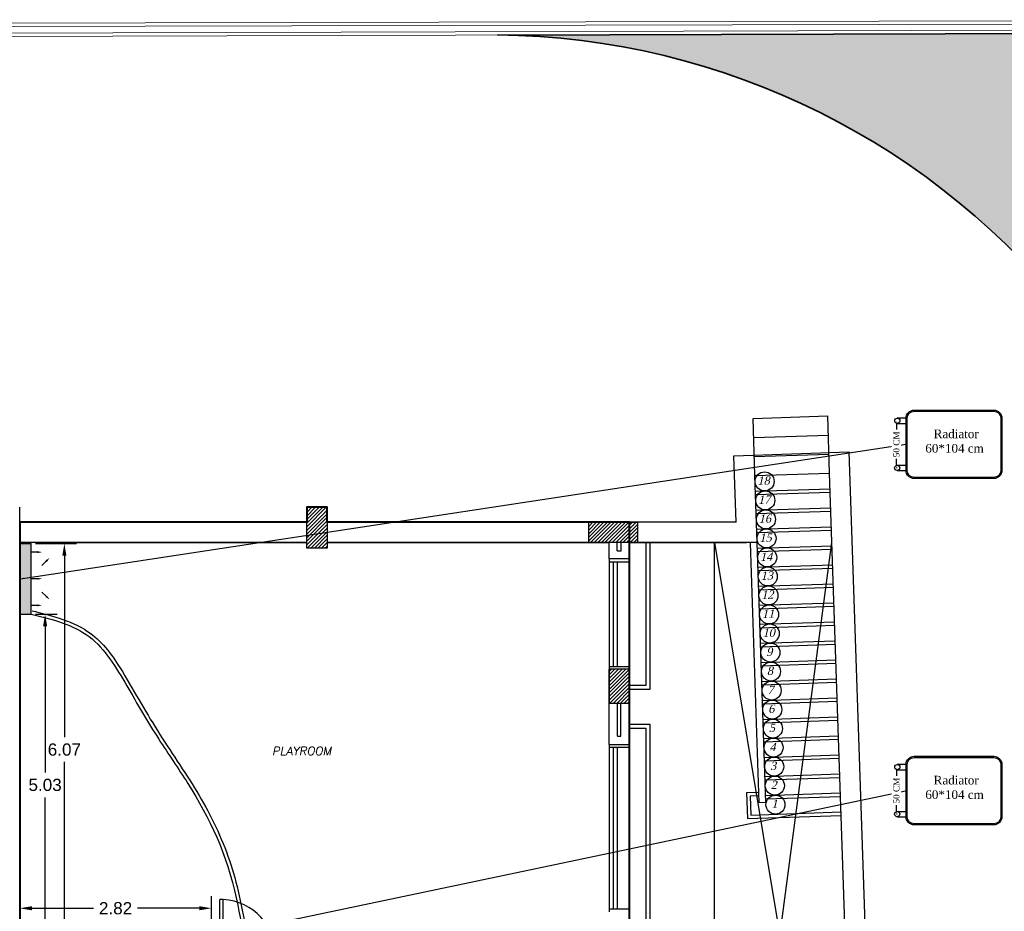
# Model space of a CAD drawing. Header units: metres. Extents: x -710577 to 709766, y -710660 to 709683.
# Tile 21 of 70: x -519 to -504, y -467 to -454. Entities that reach past the tile are written whole.
import ezdxf
from ezdxf.enums import TextEntityAlignment as Align

# ---------------------------------------------------------------- set-up
doc = ezdxf.new("R2010")
doc.units = ezdxf.units.M
doc.header["$LTSCALE"] = 50
doc.header["$MEASUREMENT"] = 0
for name, pattern in [('BAS-263$0$basement$0$DLINE', [0.55, 0.3, -0.25]), ('BAS-263$0$basement$0$HIDDEN', [0.375, 0.25, -0.125]), ('BAS-263$0$basement$0$HIDDEN2', [0.1875, 0.125, -0.0625])]:
    doc.linetypes.add(name, pattern=pattern)
doc.layers.add('500 LEGEND$0$A-TXT-35', color=3, linetype='Continuous', lineweight=35)
doc.layers.add('BS XREF$0$INT- WALL', color=7, linetype='Continuous', lineweight=40)
for name, color, linetype in [('BAS-263$0$basement$0$A-ATTRIB', 102, 'Continuous'), ('BAS-263$0$basement$0$A-base-wall', 6, 'Continuous'), ('BAS-263$0$basement$0$A-COL', 2, 'Continuous'), ('BAS-263$0$basement$0$A-COLH', 1, 'Continuous'), ('BAS-263$0$basement$0$A-DASH', 21, 'BAS-263$0$basement$0$DLINE'), ('BAS-263$0$basement$0$A-DIMXT', 3, 'Continuous'), ('BAS-263$0$basement$0$A-DOOR', 3, 'Continuous'), ('BAS-263$0$basement$0$A-ELEV2', 2, 'Continuous'), ('BAS-263$0$basement$0$A-HIDDEN', 8, 'Continuous'), ('BAS-263$0$basement$0$A-STAIR', 1, 'Continuous'), ('BAS-263$0$basement$0$A-WALL', 6, 'Continuous'), ('BAS-263$0$basement$0$A-WIN', 2, 'Continuous'), ('BAS-263$0$basement$0$FURN', 2, 'Continuous'), ('BAS-263$0$basement$0$RN', 3, 'Continuous'), ('BS XREF$0$INT- COLUMN', 251, 'Continuous'), ('BS XREF$0$INT- COLUMN HATCH', 8, 'Continuous'), ('DIM-IN', 5, 'Continuous'), ('heating', 10, 'Continuous'), ('heating system', 1, 'Continuous'), ('Samrt Heat', 1, 'Continuous'), ('smart heat', 7, 'Continuous')]:
    doc.layers.add(name, color=color, linetype=linetype)
doc.styles.add('AM3', font='times.ttf')
doc.styles.add('BAS-263$0$basement$0$AXT', font='simplex.shx')
doc.styles.add('BAS-263$0$basement$0$STYLE3', font='times.ttf')
doc.styles.get("Standard").update_dxf_attribs({"font": 'arial.ttf'})
doc.dimstyles.new('35', dxfattribs={"dimscale": 0, "dimtxt": 0.09, "dimasz": 0.05, "dimexe": 0, "dimexo": 0, "dimgap": 0, "dimtad": 0, "dimzin": 0, "dimdsep": 46, "dimtxsty": 'AM3', "dimcen": 0, "dimadec": 3, "dimazin": 0, "dimtfac": 1, "dimtofl": 0, "dimtmove": 1, "dimatfit": 3, "dimfxl": 0.18, "dimtfill": 1, "dimtolj": 1, "dimtzin": 0, "dimarcsym": 0})
doc.dimstyles.get("Standard").update_dxf_attribs({"dimtxt": 0.18, "dimasz": 0.18, "dimexe": 0.18, "dimexo": 0.0625, "dimgap": 0.09, "dimtad": 0, "dimtih": 1, "dimtoh": 1, "dimzin": 0, "dimdsep": 46, "dimtxsty": 'Standard', "dimcen": 0.09, "dimadec": 0, "dimazin": 0, "dimtfac": 1, "dimtofl": 0, "dimtmove": 0, "dimatfit": 3, "dimfxl": 1, "dimtolj": 1, "dimtzin": 0, "dimarcsym": 0})
pattern_1 = [(45, (229.9017989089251, -722.2636072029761), (-0.0265165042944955, 0.0265165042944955), [])]
pattern_2 = [(45, (229.9032075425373, -722.2640872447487), (-0.02651655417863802, 0.02651655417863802), [])]

# ---------------------------------------------------------------- blocks, each defined once
blk = doc.blocks.new('BAS-263$0$basement$0$RN')
at = {"style": 'BAS-263$0$basement$0$AXT', "oblique": 10}
for tag, p in [('R1', (0, 0.75)), ('R2', (0, 0.5)), ('R3', (0, 0.25)), ('R4', (0, 0))]:
    blk.add_attdef(tag, text='', height=0.15, dxfattribs=at).set_placement(p, align=Align.MIDDLE)
blk = doc.blocks.new('BAS-263$0$basement$0$D90')
for p, q in [((0.115000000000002, 0.8284926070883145), (0.0650000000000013, 0.8284926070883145)), ((0.0650000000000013, 0), (0.0650000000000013, 0.8284926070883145)), ((0.115000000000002, 0), (0.1150000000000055, 0.8284926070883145)), ((0, -0.1199999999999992), (0, 0)), ((0, -1.8e-15), (0.0650000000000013, 0)), ((0.0300000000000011, -0.1199999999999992), (0.0300000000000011, 0)), ((0.0650000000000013, -0.0500000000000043), (0.0650000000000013, 0)), ((0.0650000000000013, 0), (0.115000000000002, 0)), ((0.9600000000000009, -0.1199999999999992), (0.9599999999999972, 0)), ((0, -0.1199999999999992), (0.0800000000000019, -0.120000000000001)), ((0.0650000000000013, -0.0500000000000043), (0.0800000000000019, -0.0500000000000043)), ((0.0800000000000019, -0.1199999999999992), (0.0800000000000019, -0.0500000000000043)), ((0.879999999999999, -0.1200000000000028), (0.8800000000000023, -0.0500000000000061)), ((0.879999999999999, -0.0500000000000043), (0.8949999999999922, -0.0500000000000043)), ((0.8800000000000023, -0.120000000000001), (0.9600000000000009, -0.1199999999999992)), ((0.894999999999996, -3.6e-15), (0.9600000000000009, -3.6e-15)), ((0.8949999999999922, -0.0500000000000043), (0.894999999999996, -3.6e-15)), ((0.9299999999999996, -0.120000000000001), (0.929999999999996, -1.8e-15))]:
    blk.add_line(p, q)
blk.add_arc((0.0650000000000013, 0), 0.8299999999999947, 359.9999999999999, 86.54635600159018)
blk = doc.blocks.new('BAS-263$0$basement$0$D3')
at = {"layer": 'BAS-263$0$basement$0$A-DOOR', "xscale": -1}
blk.add_blockref('BAS-263$0$basement$0$D90', (0, 0), dxfattribs=at)
blk = doc.blocks.new('BAS-263$0$basement$0$ST')
blk.add_circle((0.0288622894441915, 0.1716770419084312), 0.15)
at = {"style": 'BAS-263$0$basement$0$STYLE3', "oblique": 15}
blk.add_attdef('ST', text='', height=0.13, dxfattribs=at).set_placement((0.011137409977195, 0.1840025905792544), align=Align.MIDDLE)
blk = doc.blocks.new('A$C55C45C6C')
at = {"layer": 'heating', "color": 1}
for p, q in [((-0.2158227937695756, 0.5957406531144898), (-0.3727055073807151, 0.5957406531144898)), ((-0.3727055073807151, 0.5025716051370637), (-0.2158227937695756, 0.5025716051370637))]:
    blk.add_line(p, q, dxfattribs=at)
at = {"layer": 'heating', "color": 5}
for p, q in [((-0.3744792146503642, -0.2496371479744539), (-0.2158227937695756, -0.2496371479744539)), ((-0.3744792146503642, -0.34280619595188), (-0.2158227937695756, -0.34280619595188))]:
    blk.add_line(p, q, dxfattribs=at)
at = {"layer": 'heating system', "color": 4, "linetype": 'ByBlock', "lineweight": -2, "ltscale": 0.3}
for points in [[(-0.0690124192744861, 0.7425510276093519), (1.36087907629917, 0.7425510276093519, -0.4142135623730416), (1.50768945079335, 0.5957406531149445), (1.50768945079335, -0.3428061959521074, -0.4142135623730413), (1.36087907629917, -0.489616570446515), (-0.0690124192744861, -0.489616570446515, -0.414213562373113), (-0.2158227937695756, -0.3428061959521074), (-0.2158227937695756, 0.5957406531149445, -0.4142135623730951)], [(-0.0690124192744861, 0.7220758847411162), (1.36087907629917, 0.7220758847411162, -0.4142135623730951), (1.487214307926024, 0.5957406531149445), (1.487214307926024, -0.3428061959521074, -0.4142135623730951), (1.36087907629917, -0.4691414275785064), (-0.0690124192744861, -0.4691414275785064, -0.4142135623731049), (-0.1953476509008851, -0.3428061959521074), (-0.1953476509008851, 0.5957406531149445, -0.4142135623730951)]]:
    blk.add_lwpolyline(points, format="xyb", close=True, dxfattribs=at)
at = {"layer": 'heating system', "color": 1, "linetype": 'ByBlock', "lineweight": -2, "ltscale": 0.3}
blk.add_circle((-0.3727055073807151, 0.5491561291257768), 0.0465845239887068, dxfattribs=at)
at = {"layer": 'heating system', "color": 5, "linetype": 'ByBlock', "lineweight": -2, "ltscale": 0.3}
blk.add_circle((-0.3744792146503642, -0.2962216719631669), 0.0465845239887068, dxfattribs=at)
blk = doc.blocks.new('*D1991')
at = {"layer": 'Samrt Heat', "color": 0, "lineweight": -2, "transparency": 16777216}
for p, q in [((-505.9702388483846, -459.6389202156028), (-505.9702388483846, -459.7532206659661)), ((-505.9702388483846, -460.2312846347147), (-505.9702388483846, -460.1169841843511)), ((-505.9588638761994, -460.2812846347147), (-505.9702388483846, -460.2812846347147))]:
    blk.add_line(p, q, dxfattribs=at)
at = {"layer": 'Samrt Heat', "color": 0, "transparency": 16777216}
for points in [[(-505.9785721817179, -459.6389202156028), (-505.9619055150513, -459.6389202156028), (-505.9702388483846, -459.5889202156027)], [(-505.9785721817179, -460.2312846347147), (-505.9619055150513, -460.2312846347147), (-505.9702388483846, -460.2812846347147)]]:
    blk.add_solid(points, dxfattribs=at)
at = {"layer": 'Samrt Heat', "color": 0, "transparency": 16777216, "insert": (-505.9702388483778, -459.9351024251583), "char_height": 0.09, "attachment_point": 5, "rotation": 90, "style": 'AM3', "bg_fill": 3, "box_fill_scale": 1.25, "bg_fill_color": 256, "bg_fill_true_color": 13158600, "bg_fill_transparency": 0}
blk.add_mtext('\\A1;50 CM', dxfattribs=at)
blk = doc.blocks.new('*D1993')
at = {"layer": 'DIM-IN', "color": 0, "lineweight": -2, "transparency": 16777216}
for p, q in [((-518.8741187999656, -467.3993372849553), (-518.8741187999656, -466.5814732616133)), ((-516.0520153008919, -467.2220514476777), (-516.0520153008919, -466.5814732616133)), ((-518.6941187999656, -466.7614732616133), (-517.7874599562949, -466.7614732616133)), ((-516.2320153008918, -466.7614732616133), (-517.1386741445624, -466.7614732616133))]:
    blk.add_line(p, q, dxfattribs=at)
at = {"layer": 'DIM-IN', "color": 0, "transparency": 16777216}
for points in [[(-518.6941187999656, -466.7314732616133), (-518.6941187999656, -466.7914732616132), (-518.8741187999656, -466.7614732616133)], [(-516.2320153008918, -466.7314732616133), (-516.2320153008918, -466.7914732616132), (-516.0520153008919, -466.7614732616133)]]:
    blk.add_solid(points, dxfattribs=at)
at = {"layer": 'DIM-IN', "color": 0, "transparency": 16777216, "insert": (-517.4630670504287, -466.7614732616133), "char_height": 0.18, "attachment_point": 5}
blk.add_mtext('\\A1;2.82', dxfattribs=at)
blk = doc.blocks.new('A$C4BE8651F')
h = blk.add_hatch(color=240)
h.set_gradient(color1=(250, 5, 38), color2=(238, 110, 242), tint=1, name='INVCURVED')
h.paths.add_polyline_path([(-0.4668932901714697, 0.06137046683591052), (-0.4668932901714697, 0.01214402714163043), (-0.4668932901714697, -0.03862953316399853), (0.1932455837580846, -0.03846275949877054), (0.1932455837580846, 0.0615372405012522)])
at = {"color": 1}
for p, q in [((0.1932455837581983, 0.06214402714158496), (-0.4668932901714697, 0.06214402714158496)), ((-0.4668932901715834, -0.03846275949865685), (-0.4668932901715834, 0.06153724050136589)), ((0.1932455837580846, -0.03846275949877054), (0.1932455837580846, 0.0615372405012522)), ((0.1932455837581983, -0.03785597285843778), (-0.4668932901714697, -0.03785597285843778))]:
    blk.add_line(p, q, dxfattribs=at)
for points in [[(-0.3318341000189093, 0.2324796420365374, 0, 0.019125, 0), (-0.3002786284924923, 0.200924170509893, 0.019125, 0.019125, 0), (-0.3002786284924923, 0.200924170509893, 0.019125, 0.019125, 0)], [(0.05818639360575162, 0.2324796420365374, 0, 0.019125, 0), (0.02663092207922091, 0.200924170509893, 0.019125, 0.019125, 0), (0.02663092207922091, 0.200924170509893, 0.019125, 0.019125, 0)], [(-0.3854488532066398, 0.1617818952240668, 0, 0.019125, 0), (-0.3854488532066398, 0.1171557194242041, 0.019125, 0.019125, 0), (-0.3854488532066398, 0.1171557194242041, 0.019125, 0.019125, 0)], [(-0.1368238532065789, 0.1617818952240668, 0, 0.019125, 0), (-0.1368238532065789, 0.1171557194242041, 0.019125, 0.019125, 0), (-0.1368238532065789, 0.1171557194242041, 0.019125, 0.019125, 0)], [(0.1118011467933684, 0.1617818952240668, 0, 0.019125, 0), (0.1118011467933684, 0.1171557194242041, 0.019125, 0.019125, 0), (0.1118011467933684, 0.1171557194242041, 0.019125, 0.019125, 0)]]:
    blk.add_lwpolyline(points, format="xyseb", dxfattribs=at)
for points in [[(-0.3002786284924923, 0.200924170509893), (-0.2611363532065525, 0.1617818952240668)], [(0.02663092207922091, 0.200924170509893), (-0.01251135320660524, 0.1617818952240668)], [(-0.3854488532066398, 0.1171557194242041), (-0.3854488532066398, 0.06180018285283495)], [(-0.1368238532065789, 0.1171557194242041), (-0.1368238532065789, 0.06180018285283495)], [(0.1118011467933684, 0.1171557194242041), (0.1118011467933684, 0.06180018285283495)]]:
    blk.add_lwpolyline(points, dxfattribs=at)
blk = doc.blocks.new('*D1994')
at = {"layer": 'DIM-IN', "color": 0, "lineweight": -2, "transparency": 16777216}
for p, q in [((-518.6403524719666, -462.4327263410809), (-518.3201992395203, -462.4327263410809)), ((-518.5001992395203, -462.6127263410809), (-518.5001992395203, -464.7653172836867)), ((-518.5001992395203, -467.2818372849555), (-518.5001992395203, -465.1292463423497)), ((-518.8116188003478, -467.4618372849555), (-518.3201992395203, -467.4618372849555))]:
    blk.add_line(p, q, dxfattribs=at)
at = {"layer": 'DIM-IN', "color": 0, "transparency": 16777216}
for points in [[(-518.5301992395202, -462.6127263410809), (-518.4701992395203, -462.6127263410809), (-518.5001992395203, -462.4327263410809)], [(-518.5301992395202, -467.2818372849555), (-518.4701992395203, -467.2818372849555), (-518.5001992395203, -467.4618372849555)]]:
    blk.add_solid(points, dxfattribs=at)
at = {"layer": 'DIM-IN', "color": 0, "transparency": 16777216, "insert": (-518.5001992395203, -464.9472818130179), "char_height": 0.18, "attachment_point": 5}
blk.add_mtext('\\A1;5.03', dxfattribs=at)
blk = doc.blocks.new('*D1995')
at = {"layer": 'DIM-IN', "color": 0, "lineweight": -2, "transparency": 16777216}
for p, q in [((-518.6403524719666, -461.3927267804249), (-518.0366249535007, -461.3927267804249)), ((-518.2166249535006, -461.5727267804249), (-518.2166249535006, -464.2453788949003)), ((-518.2166249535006, -467.2818372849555), (-518.2166249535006, -464.6091851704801)), ((-518.8116187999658, -467.4618372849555), (-518.0366249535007, -467.4618372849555))]:
    blk.add_line(p, q, dxfattribs=at)
at = {"layer": 'DIM-IN', "color": 0, "transparency": 16777216}
for points in [[(-518.2466249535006, -461.5727267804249), (-518.1866249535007, -461.5727267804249), (-518.2166249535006, -461.3927267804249)], [(-518.2466249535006, -467.2818372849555), (-518.1866249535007, -467.2818372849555), (-518.2166249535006, -467.4618372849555)]]:
    blk.add_solid(points, dxfattribs=at)
at = {"layer": 'DIM-IN', "color": 0, "transparency": 16777216, "insert": (-518.2166249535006, -464.42728203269), "char_height": 0.18, "attachment_point": 5}
blk.add_mtext('\\A1;6.07', dxfattribs=at)
blk = doc.blocks.new('*D1997')
at = {"layer": 'Samrt Heat', "color": 0, "lineweight": -2, "transparency": 16777216}
for p, q in [((-505.9702388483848, -464.7340708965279), (-505.9702388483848, -464.8483713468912)), ((-505.9702388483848, -465.3264353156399), (-505.9702388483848, -465.2121348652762)), ((-505.9588638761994, -465.3764353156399), (-505.9702388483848, -465.3764353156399))]:
    blk.add_line(p, q, dxfattribs=at)
at = {"layer": 'Samrt Heat', "color": 0, "transparency": 16777216}
for points in [[(-505.9785721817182, -464.7340708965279), (-505.9619055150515, -464.7340708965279), (-505.9702388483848, -464.6840708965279)], [(-505.9785721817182, -465.3264353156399), (-505.9619055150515, -465.3264353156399), (-505.9702388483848, -465.3764353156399)]]:
    blk.add_solid(points, dxfattribs=at)
at = {"layer": 'Samrt Heat', "color": 0, "transparency": 16777216, "insert": (-505.9702388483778, -465.0302531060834), "char_height": 0.09, "attachment_point": 5, "rotation": 90, "style": 'AM3', "bg_fill": 3, "box_fill_scale": 1.25, "bg_fill_color": 256, "bg_fill_true_color": 13158600, "bg_fill_transparency": 0}
blk.add_mtext('\\A1;50 CM', dxfattribs=at)

msp = doc.modelspace()

# ---------------------------------------------------------------- hatches: boundary and pattern name
at = {"layer": '500 LEGEND$0$A-TXT-35'}
h = msp.add_hatch(color=1, dxfattribs=at)
h.dxf.hatch_style = 1
edge = h.paths.add_edge_path()
edge.add_line((-503.323588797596, -454.1382918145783), (-503.4282368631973, -454.1382918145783))
edge.add_line((-503.4282368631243, -454.1382918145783), (-503.4843704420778, -454.0075043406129))
edge.add_line((-503.4843704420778, -454.0075043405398), (-503.6086666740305, -453.957862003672))
edge.add_line((-503.6086666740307, -453.9578620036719), (-503.6086666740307, -453.8892968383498))
edge.add_line((-503.6086666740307, -453.8892968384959), (-511.8341937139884, -453.9124420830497))
edge.add_arc((-511.9434154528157, -464.7873742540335), 10.87548063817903, 37.5715314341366, 89.4245725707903, ccw=False)
edge.add_line((-503.323588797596, -458.1560344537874), (-503.323588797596, -454.1382918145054))
at = {"layer": 'BAS-263$0$basement$0$A-COLH'}
h = msp.add_hatch(dxfattribs=at)
h.set_pattern_fill('ANSI31', color=256, scale=0.3, style=0)
h.set_pattern_definition(pattern_1)
h.paths.add_polyline_path([(-514.3491188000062, -461.4616192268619), (-514.6491188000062, -461.4616192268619), (-514.6491188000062, -460.861619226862), (-514.3491188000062, -460.861619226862)])
h = msp.add_hatch(dxfattribs=at)
h.set_pattern_fill('ANSI31', color=256, scale=0.3, style=0)
h.set_pattern_definition([(45, (229.9017989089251, -848.224480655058), (-0.0265165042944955, 0.0265165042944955), [])])
h.paths.add_polyline_path([(-509.7791188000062, -461.08161922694), (-510.4991187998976, -461.08161922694), (-510.4991187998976, -461.3816192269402), (-509.7791188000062, -461.3816192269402)])
h = msp.add_hatch(dxfattribs=at)
h.set_pattern_fill('ANSI31', color=256, scale=0.3, style=0)
h.set_pattern_definition(pattern_1)
h.paths.add_polyline_path([(-510.1991188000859, -463.7418372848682), (-509.8991188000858, -463.7418372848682), (-509.8991187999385, -463.241837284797), (-510.1991187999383, -463.241837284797)])
at = {"layer": 'BS XREF$0$INT- COLUMN HATCH'}
h = msp.add_hatch(dxfattribs=at)
h.set_pattern_fill('ANSI31', color=256, scale=0.3000005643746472, style=0)
h.set_pattern_definition(pattern_2)
h.paths.add_polyline_path([(-514.3491102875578, -461.4616086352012), (-514.6491108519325, -461.4616086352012), (-514.6491108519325, -460.8616075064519), (-514.3491102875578, -460.8616075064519)])
h = msp.add_hatch(dxfattribs=at)
h.set_pattern_fill('ANSI31', color=256, scale=0.3000005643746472, style=0)
h.set_pattern_definition([(45, (229.9032075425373, -848.2251976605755), (-0.02651655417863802, 0.02651655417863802), [])])
h.paths.add_polyline_path([(-509.7791016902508, -461.0816079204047), (-510.4991030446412, -461.0816079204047), (-510.4991030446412, -461.3816084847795), (-509.7791016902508, -461.3816084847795)])
h = msp.add_hatch(dxfattribs=at)
h.set_pattern_fill('ANSI31', color=256, scale=0.3000005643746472, style=0)
h.set_pattern_definition(pattern_2)
h.paths.add_polyline_path([(-510.1991024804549, -463.7418309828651), (-509.8991019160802, -463.7418309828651), (-509.8991019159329, -463.2418300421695), (-510.1991024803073, -463.2418300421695)])

# ---------------------------------------------------------------- linework, layer by layer
at = {"color": 1}
msp.add_spline([(-518.7028524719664, -462.4327263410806), (-517.8508263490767, -462.7646227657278), (-517.2988864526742, -463.4868349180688), (-516.825792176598, -464.2747056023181), (-516.4005067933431, -464.9238945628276), (-515.6824690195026, -466.6251944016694), (-515.1830860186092, -467.8070057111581), (-514.7517371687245, -467.8953393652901)], degree=3, dxfattribs=at)
at = {"color": 5}
msp.add_open_spline([(-518.6907658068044, -462.3842092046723), (-518.5575865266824, -462.4173870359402), (-518.4233176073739, -462.4507915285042), (-518.1445028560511, -462.5413818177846), (-518.0013082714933, -462.6014190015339), (-517.6771053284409, -462.8187723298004), (-517.528715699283, -463.0149376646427), (-517.3009312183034, -463.3780053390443), (-517.2116613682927, -463.5379013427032), (-517.0309574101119, -463.8463625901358), (-516.9409608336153, -463.9976103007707), (-516.6596010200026, -464.4472120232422), (-516.4483754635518, -464.743543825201), (-516.0864170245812, -465.3454601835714), (-515.9311514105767, -465.6529237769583), (-515.7506512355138, -466.1584457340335), (-515.7001068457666, -466.3281505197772), (-515.5719889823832, -466.8705087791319), (-515.5288614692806, -467.2910971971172), (-515.324613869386, -467.6396348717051), (-515.2597373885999, -467.7096074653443), (-515.0915342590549, -467.7996916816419), (-514.9804502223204, -467.8204303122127), (-514.8225899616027, -467.8383602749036), (-514.7849396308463, -467.8419501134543), (-514.746995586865, -467.8455646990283)], degree=3, knots=[0, 0, 0, 0, 0.3950387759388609, 0.3950387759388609, 0.849974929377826, 0.849974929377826, 1.551865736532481, 1.551865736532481, 2.087297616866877, 2.087297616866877, 2.622729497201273, 2.622729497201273, 3.693593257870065, 3.693593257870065, 4.764457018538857, 4.764457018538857, 5.268004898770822, 5.268004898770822, 6.275100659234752, 6.275100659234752, 6.628032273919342, 6.628032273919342, 6.980963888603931, 6.980963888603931, 7.088336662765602, 7.088336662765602, 7.088336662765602, 7.088336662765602], dxfattribs=at)
at = {"layer": '500 LEGEND$0$A-TXT-35', "color": 1}
msp.add_lwpolyline([(-503.323588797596, -458.1560344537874), (-503.323588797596, -454.1382918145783), (-503.4282368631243, -454.1382918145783), (-503.4843704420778, -454.0075043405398), (-503.6086666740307, -453.9578620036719), (-503.6086666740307, -453.8892968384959), (-511.8341937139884, -453.9124420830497)], dxfattribs=at)
msp.add_arc((-511.948724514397, -464.793822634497), 10.8836206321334, 37.58139551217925, 89.44575001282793, dxfattribs=at)
at = {"layer": 'BAS-263$0$basement$0$A-base-wall'}
for p, q in [((-518.8741187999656, -467.4618372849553), (-518.8741187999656, -461.3816192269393)), ((-510.1991187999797, -461.6218372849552), (-510.1991187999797, -461.3816192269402)), ((-509.8991187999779, -461.6218372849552), (-509.8991187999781, -461.3816192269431)), ((-509.8991187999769, -461.6218372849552), (-510.1991187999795, -461.6218372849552)), ((-510.1991187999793, -464.3516192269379), (-510.1991187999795, -463.2418372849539)), ((-509.8991187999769, -463.2418372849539), (-510.1991187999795, -463.2418372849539)), ((-509.8991187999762, -464.3516192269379), (-509.8991187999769, -463.2418372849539)), ((-510.1991187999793, -464.3516192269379), (-509.8991187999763, -464.3516192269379))]:
    msp.add_line(p, q, dxfattribs=at)
at = {"layer": 'BAS-263$0$basement$0$A-COL'}
for points in [[(-514.3491188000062, -461.4616192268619), (-514.6491188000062, -461.4616192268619), (-514.6491188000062, -460.861619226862), (-514.3491188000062, -460.861619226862)], [(-509.7791188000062, -461.3816192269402), (-510.4991187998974, -461.3816192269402), (-510.4991187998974, -461.08161922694), (-509.7791188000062, -461.08161922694)], [(-510.1991188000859, -463.7418372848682), (-509.8991188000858, -463.7418372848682), (-509.8991187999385, -463.241837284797), (-510.1991187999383, -463.241837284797)]]:
    msp.add_lwpolyline(points, close=True, dxfattribs=at)
at = {"layer": 'BAS-263$0$basement$0$A-DASH'}
msp.add_line((-508.6491187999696, -468.1905091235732), (-508.6491187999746, -461.3816192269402), dxfattribs=at)
at = {"layer": 'BAS-263$0$basement$0$A-DIMXT'}
msp.add_line((-518.2166249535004, -461.3816192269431), (-514.6490822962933, -461.3816192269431), dxfattribs=at)
msp.add_line((-518.2166249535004, -461.3816192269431), (-514.6490822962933, -461.3816192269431), dxfattribs=at)
at = {"layer": 'BAS-263$0$basement$0$A-ELEV2'}
for p, q in [((-510.0791187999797, -461.5018372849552), (-510.0791187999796, -461.3815541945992)), ((-510.0191187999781, -461.5018372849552), (-510.0191187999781, -461.3815563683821)), ((-510.0791187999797, -461.5018372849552), (-510.0191187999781, -461.5018372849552)), ((-510.0741187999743, -464.2316192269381), (-510.0741187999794, -463.7418372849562)), ((-510.0741187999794, -463.7418372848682), (-510.0241187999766, -463.7418372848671)), ((-510.0241187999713, -464.2316192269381), (-510.0241187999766, -463.7418372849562)), ((-510.0741187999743, -464.2316192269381), (-510.0241187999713, -464.2316192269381))]:
    msp.add_line(p, q, dxfattribs=at)
at = {"layer": 'BAS-263$0$basement$0$A-HIDDEN'}
for p, q in [((-508.0805623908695, -459.555088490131), (-506.9811821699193, -459.5181682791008)), ((-506.952988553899, -460.3576950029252), (-506.9811821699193, -459.5181682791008)), ((-508.0523687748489, -460.3946152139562), (-508.0805623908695, -459.555088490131)), ((-508.0711645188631, -459.834930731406), (-506.9717842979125, -459.7980105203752)), ((-508.0617666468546, -460.114772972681), (-506.9623864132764, -460.077852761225)), ((-508.6491187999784, -474.4218372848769), (-506.9186023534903, -461.3816192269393)), ((-508.6491187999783, -461.3816192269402), (-506.4806758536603, -474.4218372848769))]:
    msp.add_line(p, q, dxfattribs=at)
at = {"layer": 'BAS-263$0$basement$0$A-STAIR', "linetype": 'BAS-263$0$basement$0$HIDDEN'}
for p, q in [((-508.0446490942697, -460.624485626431), (-506.9452688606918, -460.5875654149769)), ((-508.035251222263, -460.9043278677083), (-506.9358709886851, -460.867407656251)), ((-508.0258533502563, -461.1841701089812), (-506.9264731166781, -461.1472498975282)), ((-508.0164554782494, -461.4640123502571), (-506.9170752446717, -461.427092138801)), ((-508.0070576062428, -461.7438545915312), (-506.9076773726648, -461.7069343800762)), ((-507.9976597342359, -462.0236968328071), (-506.8982795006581, -461.9867766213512)), ((-507.9882618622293, -462.3035390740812), (-506.8888816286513, -462.2666188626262)), ((-507.9788639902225, -462.5833813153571), (-506.8794837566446, -462.5464611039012)), ((-507.9694661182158, -462.86322355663), (-506.8700858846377, -462.8263033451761)), ((-507.9600682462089, -463.1430657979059), (-506.860688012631, -463.1061455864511)), ((-507.9506703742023, -463.42290803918), (-506.8512901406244, -463.385987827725)), ((-507.9412725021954, -463.7027502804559), (-506.8418922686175, -463.6658300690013)), ((-507.9318746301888, -463.9825925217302), (-506.8324943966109, -463.945672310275)), ((-507.922476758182, -464.2624347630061), (-506.823096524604, -464.2255145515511)), ((-507.9130788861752, -464.5422770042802), (-506.8136986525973, -464.5053567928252)), ((-507.9036810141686, -464.8221192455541), (-506.8043007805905, -464.7851990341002)), ((-507.9941311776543, -465.1080325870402), (-508.1240629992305, -465.1124019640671)), ((-508.1240629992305, -465.1124019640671), (-508.1147479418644, -465.389523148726)), ((-507.8942831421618, -465.1019614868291), (-506.7949029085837, -465.0650412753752)), ((-508.1147479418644, -465.389523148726), (-506.785505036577, -465.3448835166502))]:
    msp.add_line(p, q, dxfattribs=at)
at = {"layer": 'BAS-263$0$basement$0$A-STAIR'}
for p, q in [((-508.0429709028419, -460.6744574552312), (-506.943590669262, -460.6375372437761)), ((-508.0335730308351, -460.9542996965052), (-506.9341927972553, -460.9173794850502)), ((-508.0241751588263, -461.2341419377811), (-506.9247949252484, -461.1972217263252)), ((-508.0147772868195, -461.5139841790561), (-506.9153970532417, -461.4770639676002)), ((-508.0053794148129, -461.7938264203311), (-506.905999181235, -461.7569062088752)), ((-507.9959815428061, -462.0736686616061), (-506.8966013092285, -462.036748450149)), ((-507.9865836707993, -462.3535109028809), (-506.8872034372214, -462.3165906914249)), ((-507.9771857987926, -462.633353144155), (-506.8778055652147, -462.5964329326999)), ((-507.9677879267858, -462.9131953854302), (-506.868407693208, -462.8762751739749)), ((-507.958390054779, -463.1930376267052), (-506.8590098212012, -463.1561174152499)), ((-507.9489921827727, -463.4728798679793), (-506.8496119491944, -463.4359596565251)), ((-507.9395943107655, -463.7527221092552), (-506.8402140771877, -463.7158018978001)), ((-507.930196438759, -464.0325643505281), (-506.8308162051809, -463.9956441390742)), ((-507.9207985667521, -464.3124065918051), (-506.8214183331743, -464.2754863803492)), ((-507.9114006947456, -464.5922488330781), (-506.8120204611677, -464.5553286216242)), ((-507.9020028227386, -464.872091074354), (-506.8026225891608, -464.835170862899)), ((-507.9958116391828, -465.058060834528), (-508.1757144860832, -465.0641106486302)), ((-508.1757144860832, -465.0641106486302), (-508.1630400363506, -465.44117311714)), ((-507.892604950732, -465.1519333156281), (-506.793224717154, -465.115013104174)), ((-508.1630400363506, -465.44117311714), (-506.7838268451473, -465.3948553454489))]:
    msp.add_line(p, q, dxfattribs=at)
at = {"layer": 'BAS-263$0$basement$0$A-STAIR', "color": 2}
for points, elevation in [([(-509.5991187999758, -461.3843248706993), (-509.5991187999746, -463.541837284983), (-509.8991187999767, -463.541837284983)], 8.554131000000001e-10), ([(-509.8991187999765, -464.0516192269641), (-509.5991187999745, -464.0516192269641), (-509.5991187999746, -467.111619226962), (-509.8991187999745, -467.111619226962)], 1.861061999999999e-10)]:
    msp.add_lwpolyline(points, dxfattribs=dict(at, elevation=elevation))
at = {"layer": 'BAS-263$0$basement$0$A-STAIR', "linetype": 'BAS-263$0$basement$0$HIDDEN2'}
for points, elevation in [([(-509.6591187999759, -461.3843248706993), (-509.6591187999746, -463.4818372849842), (-509.8991187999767, -463.4818372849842)], 8.554131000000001e-10), ([(-509.8991187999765, -464.1116192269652), (-509.6591187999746, -464.1116192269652), (-509.6591187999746, -467.0516192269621), (-509.8991187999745, -467.0516192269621)], 1.861061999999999e-10)]:
    msp.add_lwpolyline(points, dxfattribs=dict(at, elevation=elevation))
at = {"layer": 'BAS-263$0$basement$0$A-WALL'}
for p, q in [((-508.3622688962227, -460.10485338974), (-506.6632267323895, -460.0477948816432)), ((-508.3294664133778, -461.08161922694), (-508.3622688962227, -460.10485338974)), ((-506.1264345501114, -476.0319545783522), (-506.6632267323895, -460.0477948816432)), ((-508.0523687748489, -460.3946152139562), (-506.952988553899, -460.3576950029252)), ((-508.019222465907, -461.3816192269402), (-508.0523687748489, -460.3946152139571)), ((-506.4363346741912, -475.7421927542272), (-506.952988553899, -460.3576950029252)), ((-518.8741188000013, -461.08161922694), (-518.8741188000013, -460.8616192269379)), ((-518.8741188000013, -461.0816192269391), (-518.8741188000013, -460.8816192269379)), ((-514.6490822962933, -461.08161922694), (-514.6491188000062, -460.861619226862)), ((-514.6491188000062, -460.861619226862), (-514.3490822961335, -460.861619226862)), ((-514.3490822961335, -460.861619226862), (-514.3490822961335, -461.08161922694)), ((-514.6490822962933, -461.08161922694), (-518.8741188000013, -461.08161922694)), ((-508.3294664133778, -461.08161922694), (-514.3490822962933, -461.08161922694)), ((-514.6490822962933, -461.3816192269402), (-518.8740822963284, -461.3816192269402)), ((-518.2166251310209, -461.3816192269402), (-514.6490822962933, -461.3816192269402)), ((-514.3490822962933, -461.3816192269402), (-510.1991187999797, -461.3816192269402)), ((-510.1991187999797, -461.3816192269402), (-514.3490822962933, -461.3816192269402)), ((-509.8991187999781, -461.3816192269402), (-508.1763819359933, -461.3816192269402)), ((-508.019222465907, -461.3816192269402), (-509.8991187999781, -461.3816192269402))]:
    msp.add_line(p, q, dxfattribs=at)
msp.add_lwpolyline([(-514.3490822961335, -461.3816192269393), (-514.3490822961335, -461.4614083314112), (-514.6490822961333, -461.4614083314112), (-514.6490822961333, -461.3816192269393)], dxfattribs=at)
at = {"layer": 'BAS-263$0$basement$0$A-WIN'}
for p, q in [((-510.1991187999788, -461.6218372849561), (-510.1991187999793, -463.2418372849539)), ((-510.1991187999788, -461.661837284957), (-509.8991187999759, -461.6618372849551)), ((-510.139118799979, -461.661837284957), (-510.1391187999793, -463.2018372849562)), ((-510.0791187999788, -461.661837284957), (-510.0791187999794, -463.2018372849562)), ((-509.8991187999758, -461.6218372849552), (-509.8991187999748, -463.2418372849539)), ((-510.1991187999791, -463.2018372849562), (-509.8991187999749, -463.2018372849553)), ((-510.1991187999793, -464.3516192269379), (-510.1991187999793, -466.811619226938)), ((-510.1991187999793, -464.391619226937), (-509.8991187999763, -464.391619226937)), ((-510.1391187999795, -464.391619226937), (-510.1391187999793, -466.771619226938)), ((-510.0791187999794, -464.391619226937), (-510.0791187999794, -466.771619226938)), ((-509.8991187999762, -464.3516192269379), (-509.8991187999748, -466.811619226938)), ((-510.1991187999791, -466.771619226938), (-509.8991187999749, -466.771619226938))]:
    msp.add_line(p, q, dxfattribs=at)
at = {"layer": 'BAS-263$0$basement$0$FURN'}
for p, q in [((-507.9907793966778, -465.20797185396), (-508.1192224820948, -461.3832974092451)), ((-507.8908357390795, -465.2046154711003), (-508.0191661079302, -461.3832974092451)), ((-507.8908334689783, -465.2046153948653), (-507.990779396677, -465.20797185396))]:
    msp.add_line(p, q, dxfattribs=at)
at = {"layer": 'BS XREF$0$INT- COLUMN'}
for points in [[(-514.3491102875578, -461.4616086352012), (-514.6491108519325, -461.4616086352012), (-514.6491108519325, -460.8616075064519), (-514.3491102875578, -460.8616075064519)], [(-509.7791016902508, -461.3816084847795), (-510.4991030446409, -461.3816084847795), (-510.4991030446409, -461.0816079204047), (-509.7791016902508, -461.0816079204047)], [(-510.1991024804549, -463.7418309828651), (-509.8991019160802, -463.7418309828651), (-509.8991019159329, -463.2418300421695), (-510.1991024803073, -463.2418300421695)]]:
    msp.add_lwpolyline(points, close=True, dxfattribs=at)
at = {"layer": 'BS XREF$0$INT- WALL'}
for p, q in [((-514.3490737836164, -460.8616075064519), (-514.6491108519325, -460.8616075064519)), ((-514.6491108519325, -460.8616075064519), (-514.649074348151, -461.0816079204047)), ((-514.3490737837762, -461.0816079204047), (-514.3490737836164, -460.8616075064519)), ((-514.649074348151, -461.0816079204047), (-518.8741188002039, -461.0816079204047)), ((-509.8991019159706, -464.3516140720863), (-509.8991019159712, -463.2418300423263))]:
    msp.add_line(p, q, dxfattribs=at)
at = {"layer": 'BS XREF$0$INT- WALL', "elevation": -1.854398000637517e-10}
msp.add_lwpolyline([(-509.8991019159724, -461.3816084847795), (-509.8991019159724, -461.0816079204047), (-514.3491102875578, -461.0816079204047), (-514.3490737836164, -460.8616075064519), (-514.6491108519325, -460.8616075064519), (-514.6491108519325, -461.0816079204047), (-518.8741188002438, -461.0816079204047), (-518.8741188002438, -473.6718496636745), (-514.6491108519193, -473.6718496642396), (-514.6491108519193, -474.7218516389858), (-509.8991019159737, -474.7218516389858), (-509.8991019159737, -461.3816084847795)], dxfattribs=at)
at = {"layer": 'Samrt Heat', "color": 240, "lineweight": 0, "true_color": 0xed1f24}
for p, q in [((-497.8989233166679, -453.6872121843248), (-533.8288318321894, -453.7738428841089)), ((-497.8989233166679, -453.7377333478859), (-533.8288318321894, -453.8243640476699))]:
    msp.add_line(p, q, dxfattribs=at)
at = {"layer": 'smart heat', "color": 240, "lineweight": 0, "true_color": 0xed1f24}
for p, q in [((-503.7602301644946, -453.8387756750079), (-533.9803953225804, -453.9254063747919)), ((-503.7602301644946, -453.8892968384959), (-533.9803953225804, -453.9759275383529))]:
    msp.add_line(p, q, dxfattribs=at)

# ---------------------------------------------------------------- block references
at = {"layer": 'BAS-263$0$basement$0$A-ATTRIB', "xscale": 0.9333333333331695, "yscale": 0.9333333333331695, "zscale": 0.9333333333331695, "rotation": 1.923426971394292}
for p, values in [((-507.93143715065, -460.6409269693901, -5.92076614e-08), {'ST': '18'}), ((-507.9220392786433, -460.9207692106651, -5.92076614e-08), {'ST': '17'}), ((-507.9126414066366, -461.2006114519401, -5.92076614e-08), {'ST': '16'}), ((-507.9032435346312, -461.4804536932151, -5.92076614e-08), {'ST': '15'}), ((-507.893845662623, -461.76029593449, -5.92076614e-08), {'ST': '14'}), ((-507.8844477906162, -462.0401381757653, -5.92076614e-08), {'ST': '13'}), ((-507.8750499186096, -462.3199804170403, -5.92076614e-08), {'ST': '12'}), ((-507.8656520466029, -462.5998226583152, -5.92076614e-08), {'ST': '11'}), ((-507.856254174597, -462.8796648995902, -5.92076614e-08), {'ST': '10'}), ((-507.8468563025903, -463.1595071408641, -5.92076614e-08), {'ST': '9'}), ((-507.8374584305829, -463.4393493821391, -5.92076614e-08), {'ST': '8'}), ((-507.8280605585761, -463.7191916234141, -5.92076614e-08), {'ST': '7'}), ((-507.8186626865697, -463.9990338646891, -5.92076614e-08), {'ST': '6'}), ((-507.8092648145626, -464.2788761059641, -5.92076614e-08), {'ST': '5'}), ((-507.7998669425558, -464.5587183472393, -5.92076614e-08), {'ST': '4'}), ((-507.7904690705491, -464.8385605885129, -5.92076614e-08), {'ST': '3'}), ((-507.7810711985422, -465.1184028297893, -5.92076614e-08), {'ST': '2'}), ((-507.7716733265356, -465.3982450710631, -5.92076614e-08), {'ST': '1'})]:
    msp.add_blockref('BAS-263$0$basement$0$ST', p, dxfattribs=at).add_auto_attribs(values)
at = {"layer": 'BAS-263$0$basement$0$A-DOOR', "xscale": -1}
msp.add_blockref('BAS-263$0$basement$0$D3', (-515.9934452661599, -467.4618372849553), dxfattribs=at)
at = {"layer": 'BAS-263$0$basement$0$RN', "xscale": 0.8333333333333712, "yscale": 0.8333333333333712, "zscale": 0.8333333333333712}
for p in [(-514.7227859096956, -464.8630085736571), (-514.7224338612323, -464.8630085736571), (-514.7224338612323, -464.8630085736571)]:
    msp.add_blockref('BAS-263$0$basement$0$RN', p, dxfattribs=at).add_auto_attribs({'R2': 'PLAYROOM'})
at = {"layer": 'smart heat', "color": 0, "lineweight": -3, "xscale": 0.8190000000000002, "yscale": 0.8190000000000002, "zscale": 0.8190000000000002}
for p in [(-505.6521653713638, -460.0386790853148), (-505.6521653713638, -465.1338297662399)]:
    msp.add_blockref('A$C55C45C6C', p, dxfattribs=at)
at = {"layer": 'smart heat', "xscale": 1.575425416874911, "yscale": 1.575425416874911, "zscale": 1.575425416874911, "rotation": 270}
msp.add_blockref('A$C4BE8651F', (-518.8007557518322, -462.1282823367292), dxfattribs=at)

# ---------------------------------------------------------------- texts
at = {"layer": 'smart heat', "color": 0, "linetype": 'ByBlock', "lineweight": -3, "ltscale": 0.3, "char_height": 0.1275127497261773, "width": 1.27836320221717, "attachment_point": 5, "style": 'AM3'}
for insert in [(-505.1143910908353, -459.9946494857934), (-505.1143910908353, -465.0898001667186)]:
    msp.add_mtext('\\A1; Radiator \\P60*104 cm\\P  ', dxfattribs=dict(at, insert=insert))

# ---------------------------------------------------------------- dimensions: what is measured, and where the dimension line sits
at = {"layer": 'DIM-IN', "color": 0}
for base, p1, p2, picture, middle in [((-518.2166249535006, -461.3927267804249), (-518.8741187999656, -467.4618372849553), (-518.7028524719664, -461.3927267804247), '*D1995', (-518.2166249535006, -464.42728203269)), ((-518.5001992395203, -462.4327263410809), (-518.8741188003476, -467.4618372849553), (-518.7028524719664, -462.4327263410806), '*D1994', (-518.5001992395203, -464.9472818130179))]:
    dim = msp.add_linear_dim(base=base, p1=p1, p2=p2, angle=90, dimstyle='Standard', dxfattribs=at)
    dim.commit()
    dim.dimension.update_dxf_attribs({"geometry": picture, "text_midpoint": middle})
dim = msp.add_linear_dim(base=(-516.0520153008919, -466.7614732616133), p1=(-518.8741187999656, -467.4618372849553), p2=(-516.0520153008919, -467.2845514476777), dimstyle='Standard', dxfattribs=at)
dim.commit()
dim.dimension.update_dxf_attribs({"geometry": '*D1993', "text_midpoint": (-517.4630670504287, -466.7614732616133)})

# ---------------------------------------------------------------- leaders
at = {"layer": 'Samrt Heat', "color": 0}
for points in [[(-518.8603950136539, -461.9127265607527), (-505.8289242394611, -459.9351024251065)], [(-516.5720150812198, -467.2850931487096), (-505.8121550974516, -465.0302531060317)]]:
    msp.add_leader(points, dimstyle='35', override={"dimscale": 1}, dxfattribs=at)

# ---------------------------------------------------------------- next in the draw order: dimensions: what is measured, and where the dimension line sits
for base, p1, p2, picture, middle in [((-505.9702388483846, -460.2812846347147), (-505.9702388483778, -459.5889202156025), (-505.9588638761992, -460.2812846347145), '*D1991', (-505.9702388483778, -459.9351024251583)), ((-505.9702388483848, -465.3764353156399), (-505.9702388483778, -464.6840708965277), (-505.9588638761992, -465.3764353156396), '*D1997', (-505.9702388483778, -465.0302531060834))]:
    dim = msp.add_linear_dim(base=base, p1=p1, p2=p2, angle=90, text='50 CM', dimstyle='35', override={"dimscale": 1}, dxfattribs=at)
    dim.commit()
    dim.dimension.update_dxf_attribs({"geometry": picture, "text_midpoint": middle, "dimtype": 160})

doc.saveas('drawing.dxf')
